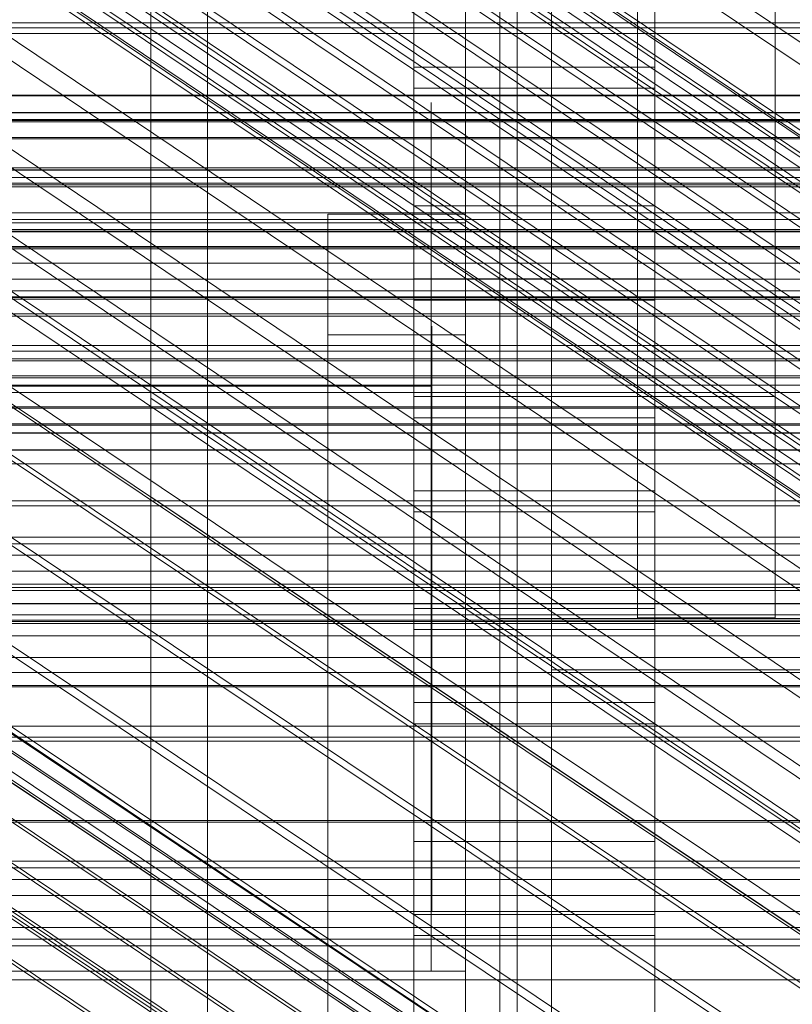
# Model space of a CAD drawing. Header units: millimetres. Extents: x -4395 to 65662, y -65530 to 6847.
# Tile 240 of 256: x -236 to -191, y -34781 to -34724. Entities that reach past the tile are written whole.
import ezdxf

# ---------------------------------------------------------------- set-up
doc = ezdxf.new("R2010")
doc.units = ezdxf.units.MM
for name, color, linetype, lineweight in [('COTAS_O', 1, 'Continuous', 0), ('frontal_briquetadora', 7, 'Continuous', 0), ('frontal_C01', 7, 'Continuous', 0), ('frontal_C02', 7, 'Continuous', 0), ('frontal_C03', 7, 'Continuous', 0), ('frontal_C04', 7, 'Continuous', 0), ('frontal_C05', 7, 'Continuous', 0), ('frontal_CHUTE_GRIZZLY_SEPARADOR', 7, 'Continuous', 0), ('frontal_mezcladora', 7, 'Continuous', 0)]:
    doc.layers.add(name, color=color, linetype=linetype, lineweight=lineweight)
doc.dimstyles.new('R19_100', dxfattribs={"dimtxt": 250, "dimasz": 150, "dimexe": 150, "dimexo": 80, "dimgap": 100, "dimtad": 1, "dimtih": 1, "dimtoh": 1, "dimdsep": 46, "dimcen": 0.09, "dimadec": 0, "dimazin": 0, "dimtfac": 1, "dimtdec": 4, "dimtofl": 0, "dimtmove": 0, "dimatfit": 3, "dimfxl": 1, "dimtolj": 1, "dimtzin": 0, "dimarcsym": 0})

# ---------------------------------------------------------------- blocks, each defined once
blk = doc.blocks.new('DIM_R33_46')
at = {"layer": 'COTAS_O'}
for p, q in [((-650, -33700), (50, -33700)), ((50, -33700), (5, -33850)), ((50, -34900), (50, -33700)), ((50, -33700), (95, -33850)), ((50, -34900), (5, -34750)), ((50, -34900), (95, -34750)), ((-650, -34900), (50, -34900))]:
    blk.add_line(p, q, dxfattribs=at)
blk.add_text('1200 O', height=250, rotation=90, dxfattribs=at).set_placement((-50, -34300))
blk = doc.blocks.new('DIM_R33_47')
at = {"layer": 'COTAS_O'}
for p, q in [((-650, -34200), (-500, -34155)), ((650, -34200), (500, -34155)), ((-650, -34900), (-650, -34200)), ((-650, -34200), (650, -34200)), ((-650, -34200), (-500, -34245)), ((650, -34200), (500, -34245)), ((650, -34900), (650, -34200))]:
    blk.add_line(p, q, dxfattribs=at)
blk.add_text('1300 O', height=250, dxfattribs=at).set_placement((0, -34100))

msp = doc.modelspace()

# ---------------------------------------------------------------- linework, layer by layer
at = {"layer": 'frontal_briquetadora'}
for p, q in [((-430, -34736), (-210, -34736)), ((-320, -34736), (-210, -34736)), ((-210, -34750), (-210, -34736)), ((-430, -34750), (-210, -34750)), ((-320, -34750), (-210, -34750)), ((-210, -34750), (210, -34750)), ((-490, -34760), (490, -34760)), ((-490, -34760), (340, -34760))]:
    msp.add_line(p, q, dxfattribs=at)
at = {"layer": 'frontal_C01'}
for p, q in [((-355.53, -34620.163), (-141.731, -34763.851)), ((-355.017, -34620.069), (-141.218, -34763.758)), ((-354.844, -34620.486), (-141.045, -34764.174)), ((-356.348, -34620.76), (-142.549, -34764.449)), ((-355.022, -34621.384), (-141.224, -34765.072)), ((-357.415, -34621.821), (-143.617, -34765.51)), ((-355.541, -34622.703), (-141.742, -34766.392)), ((-358.659, -34623.273), (-144.861, -34766.961)), ((-356.363, -34624.353), (-142.565, -34768.041)), ((-146.196, -34768.705), (-359.995, -34625.016)), ((-341.461, -34625.376), (-157.152, -34749.246)), ((-357.434, -34626.221), (-143.635, -34769.909)), ((-361.332, -34626.933), (-147.533, -34770.621)), ((-358.68, -34628.18), (-144.881, -34771.869)), ((-334.981, -34628.425), (-150.672, -34752.294)), ((-362.578, -34628.892), (-148.779, -34772.58)), ((-360.017, -34630.097), (-146.218, -34773.785)), ((-160.922, -34754.166), (-345.231, -34630.297)), ((-363.648, -34630.76), (-149.85, -34774.449)), ((-361.352, -34631.84), (-147.554, -34775.529)), ((-364.471, -34632.41), (-150.672, -34776.098)), ((-364.989, -34633.729), (-151.191, -34777.417)), ((-362.596, -34633.292), (-148.798, -34776.98)), ((-338.003, -34633.697), (-153.694, -34757.566)), ((-363.664, -34634.353), (-149.865, -34778.041)), ((-365.168, -34634.627), (-151.369, -34778.316)), ((-364.995, -34635.044), (-151.196, -34778.732)), ((-364.482, -34634.95), (-150.683, -34778.639)), ((-349.002, -34635.706), (-164.693, -34759.575)), ((-341.52, -34639.226), (-157.211, -34763.095)), ((-352.519, -34641.235), (-168.21, -34765.104)), ((-345.291, -34644.635), (-160.982, -34768.505)), ((-355.541, -34646.507), (-171.232, -34770.377)), ((-349.061, -34649.556), (-164.752, -34773.425)), ((-357.863, -34651.164), (-173.554, -34775.033)), ((-352.572, -34653.653), (-168.263, -34777.522)), ((-359.326, -34654.886), (-175.016, -34778.755)), ((-355.584, -34656.646), (-171.275, -34780.516)), ((-359.83, -34657.422), (-175.521, -34781.291)), ((-357.893, -34658.333), (-173.584, -34782.202)), ((-359.341, -34658.597), (-175.032, -34782.467)), ((-228.298, -34680.553), (-228.298, -34955.558)), ((-228.298, -34961.317), (-228.298, -34686.312))]:
    msp.add_line(p, q, dxfattribs=at)
at = {"layer": 'frontal_C02'}
for p, q in [((-228.298, -34455.696), (-228.298, -34746.19)), ((-228.298, -34751.921), (-228.298, -34461.426)), ((-332.629, -34682.337), (-148.32, -34805.591)), ((-331.181, -34682.179), (-146.872, -34805.433)), ((-330.692, -34683.462), (-146.383, -34806.716)), ((-334.938, -34683.924), (-150.629, -34807.179)), ((-355.53, -34686.023), (-141.731, -34828.998)), ((-355.017, -34685.967), (-141.218, -34828.942)), ((-354.844, -34686.421), (-141.045, -34829.397)), ((-331.197, -34686.098), (-146.887, -34809.352)), ((-356.348, -34686.585), (-142.549, -34829.561)), ((-337.95, -34686.833), (-153.641, -34810.088)), ((-355.022, -34687.355), (-141.224, -34830.331)), ((-357.415, -34687.616), (-143.617, -34830.591)), ((-355.541, -34688.705), (-141.742, -34831.681)), ((-358.659, -34689.045), (-144.861, -34832.02)), ((-356.363, -34690.379), (-142.565, -34833.354)), ((-332.659, -34689.907), (-148.35, -34813.162)), ((-146.196, -34833.75), (-359.995, -34690.774)), ((-341.461, -34690.866), (-157.152, -34814.12)), ((-361.332, -34692.687), (-147.533, -34835.662)), ((-357.434, -34692.262), (-143.635, -34835.238)), ((-358.68, -34694.227), (-144.881, -34837.202)), ((-362.578, -34694.652), (-148.779, -34837.627)), ((-334.981, -34694.63), (-150.672, -34817.885)), ((-360.017, -34696.139), (-146.218, -34839.115)), ((-160.922, -34819.001), (-345.231, -34695.747)), ((-338.003, -34699.946), (-153.694, -34823.2)), ((-349.002, -34701.144), (-164.693, -34824.398)), ((-341.52, -34705.491), (-157.211, -34828.745)), ((-130, -34811.926), (-228.298, -34746.19)), ((-228.298, -34746.19), (-228.298, -35036.685)), ((-228.298, -34746.19), (-228.298, -34751.921)), ((-228.298, -35042.415), (-228.298, -34751.921)), ((-228.298, -34751.921), (-130, -34817.656)), ((-550, -34758.141), (550, -34758.141)), ((550, -34762.141), (-550, -34762.141))]:
    msp.add_line(p, q, dxfattribs=at)
at = {"layer": 'frontal_C03'}
for p, q in [((1270, -34724.38), (-1230, -34724.38)), ((1270, -34724.663), (-1230, -34724.663)), ((1516, -34728.589), (-1476, -34728.589)), ((1516, -34728.616), (-1476, -34728.616)), ((1516, -34729.58), (-1476, -34729.58)), ((1516, -34729.607), (-1476, -34729.607)), ((1516, -34730.058), (-1476, -34730.058)), ((1516, -34730.134), (-1476, -34730.134)), ((1516, -34731.049), (-1476, -34731.049)), ((1516, -34731.124), (-1476, -34731.124)), ((1516, -34732.798), (-1476, -34732.798)), ((1516, -34732.911), (-1476, -34732.911)), ((1270, -34732.945), (-1230, -34732.945)), ((1516, -34733.789), (-1476, -34733.789)), ((1516, -34733.902), (-1476, -34733.902)), ((-1230, -34733.372), (1270, -34733.372)), ((-1230, -34733.7), (1270, -34733.7)), ((1270, -34735.424), (-1230, -34735.424)), ((1270, -34735.81), (-1230, -34735.81)), ((1516, -34736.393), (-1476, -34736.393)), ((-1476, -34736.526), (1516, -34736.526)), ((1270, -34736.476), (-1230, -34736.476)), ((1516, -34737.383), (-1476, -34737.383)), ((-1476, -34737.517), (1516, -34737.517)), ((-1230, -34737.408), (1270, -34737.408)), ((1270, -34738.35), (-1230, -34738.35)), ((1270, -34739.282), (-1230, -34739.282)), ((1270, -34739.949), (-1230, -34739.949)), ((1516, -34740.294), (-1476, -34740.294)), ((1516, -34740.428), (-1476, -34740.428)), ((1270, -34740.335), (-1230, -34740.335)), ((1516, -34741.285), (-1476, -34741.285)), ((1516, -34741.419), (-1476, -34741.419)), ((1270, -34743.12), (-1230, -34743.12)), ((1270, -34743.454), (-1230, -34743.454)), ((1516, -34743.909), (-1476, -34743.909)), ((1516, -34744.022), (-1476, -34744.022)), ((1516, -34744.9), (-1476, -34744.9)), ((1516, -34745.013), (-1476, -34745.013)), ((1270, -34745.43), (-1230, -34745.43)), ((1270, -34745.857), (-1230, -34745.857)), ((1516, -34746.687), (-1476, -34746.687)), ((1516, -34746.763), (-1476, -34746.763)), ((1516, -34747.678), (-1476, -34747.678)), ((1516, -34747.753), (-1476, -34747.753)), ((1516, -34748.205), (-1476, -34748.205)), ((1516, -34748.231), (-1476, -34748.231)), ((1516, -34749.195), (-1476, -34749.195)), ((1516, -34749.222), (-1476, -34749.222)), ((1270, -34752.158), (-1230, -34752.158)), ((1270, -34752.441), (-1230, -34752.441)), ((1270, -34754.265), (-1230, -34754.265)), ((1270, -34754.651), (-1230, -34754.651)), ((1270, -34755.317), (-1230, -34755.317)), ((-1230, -34756.249), (1270, -34756.249)), ((1270, -34756.998), (-1230, -34756.998)), ((1270, -34757.191), (-1230, -34757.191)), ((1270, -34757.36), (-1230, -34757.36)), ((1270, -34758.123), (-1230, -34758.123)), ((1270, -34758.79), (-1230, -34758.79)), ((1270, -34759.102), (-1230, -34759.102)), ((1270, -34759.176), (-1230, -34759.176)), ((1270, -34759.291), (-1230, -34759.291)), ((1270, -34762.896), (-1230, -34762.896)), ((1270, -34762.962), (-1230, -34762.962)), ((1270, -34765.886), (-1230, -34765.886)), ((1270, -34766.128), (-1230, -34766.128)), ((1270, -34770.743), (-1230, -34770.743)), ((1270, -34770.828), (-1230, -34770.828)), ((1270, -34773.106), (-1230, -34773.106)), ((1270, -34773.492), (-1230, -34773.492)), ((1270, -34774.158), (-1230, -34774.158)), ((-1230, -34775.09), (1270, -34775.09)), ((1270, -34776.032), (-1230, -34776.032)), ((1270, -34776.964), (-1230, -34776.964)), ((1270, -34777.631), (-1230, -34777.631)), ((1270, -34778.017), (-1230, -34778.017))]:
    msp.add_line(p, q, dxfattribs=at)
at = {"layer": 'frontal_C04'}
for p, q in [((-225, -35487.488), (-225, -34411.606)), ((-225, -34417.244), (-225, -35493.126)), ((-225, -34440.737), (-225, -35516.618)), ((-225, -35634.08), (-225, -34558.198)), ((-225, -34563.836), (-225, -35639.718)), ((-225, -34605.183), (-225, -35681.065)), ((-213, -34691.24), (-213, -34726.949)), ((-199, -34726.949), (-199, -34691.24)), ((-213, -34733.789), (-213, -34698.081)), ((-199, -34698.081), (-199, -34733.789)), ((-213, -34703.553), (-213, -34739.261)), ((-199, -34739.261), (-199, -34703.553)), ((-213, -34746.102), (-213, -34710.393)), ((-199, -34710.393), (-199, -34746.102)), ((-213, -34715.866), (-213, -34751.574)), ((-199, -34751.574), (-199, -34715.866)), ((-213, -34758.414), (-213, -34722.706)), ((-199, -34722.706), (-199, -34758.414)), ((-213, -34726.949), (-199, -34726.949)), ((-213, -34726.949), (-213, -34733.789)), ((-199, -34726.949), (-199, -34733.789)), ((-199, -34728.178), (-213, -34728.178)), ((-213, -34728.178), (-213, -34763.887)), ((-213, -34735.019), (-213, -34728.178)), ((-199, -34763.887), (-199, -34728.178)), ((-199, -34728.178), (-199, -34735.019)), ((-199, -34733.789), (-213, -34733.789)), ((-213, -34735.019), (-199, -34735.019)), ((-213, -34770.727), (-213, -34735.019)), ((-199, -34735.019), (-199, -34770.727)), ((-213, -34739.261), (-199, -34739.261)), ((-213, -34739.261), (-213, -34746.102)), ((-199, -34739.261), (-199, -34746.102)), ((-199, -34740.491), (-213, -34740.491)), ((-213, -34740.491), (-213, -34776.2)), ((-213, -34747.332), (-213, -34740.491)), ((-199, -34776.2), (-199, -34740.491)), ((-199, -34740.491), (-199, -34747.332)), ((-199, -34746.102), (-213, -34746.102)), ((-213, -34747.332), (-199, -34747.332)), ((-213, -34783.04), (-213, -34747.332)), ((-199, -34747.332), (-199, -34783.04)), ((-213, -34751.574), (-199, -34751.574)), ((-213, -34751.574), (-213, -34758.414)), ((-199, -34751.574), (-199, -34758.414)), ((-199, -34752.804), (-213, -34752.804)), ((-213, -34752.804), (-213, -34788.512)), ((-213, -34759.644), (-213, -34752.804)), ((-199, -34788.512), (-199, -34752.804)), ((-199, -34752.804), (-199, -34759.644)), ((-199, -34758.414), (-213, -34758.414)), ((-213, -34759.644), (-199, -34759.644)), ((-213, -34795.353), (-213, -34759.644)), ((-199, -34759.644), (-199, -34795.353)), ((-350, -34761.256), (350, -34761.256)), ((-213, -34763.887), (-199, -34763.887)), ((-213, -34763.887), (-213, -34770.727)), ((-199, -34763.887), (-199, -34770.727)), ((-350, -34765.256), (350, -34765.256)), ((-199, -34765.117), (-213, -34765.117)), ((-213, -34765.117), (-213, -34800.825)), ((-213, -34771.957), (-213, -34765.117)), ((-199, -34800.825), (-199, -34765.117)), ((-199, -34765.117), (-199, -34771.957)), ((-199, -34770.727), (-213, -34770.727)), ((-213, -34771.957), (-199, -34771.957)), ((-213, -34807.665), (-213, -34771.957)), ((-199, -34771.957), (-199, -34807.665)), ((-213, -34776.2), (-199, -34776.2)), ((-213, -34776.2), (-213, -34783.04)), ((-199, -34776.2), (-199, -34783.04)), ((-199, -34777.429), (-213, -34777.429)), ((-213, -34777.429), (-213, -34813.138)), ((-213, -34784.27), (-213, -34777.429)), ((-199, -34813.138), (-199, -34777.429)), ((-199, -34777.429), (-199, -34784.27))]:
    msp.add_line(p, q, dxfattribs=at)
at = {"layer": 'frontal_C05'}
for p, q in [((-210, -34792), (-210, -34717)), ((-207, -34789), (-207, -34720)), ((-212, -34729.035), (-212, -34729)), ((-212, -34729.138), (-212, -34729.035)), ((-212, -34729.311), (-212, -34729.138)), ((-212, -34729.551), (-212, -34729.311)), ((-212, -34729.86), (-212, -34729.551)), ((-212, -34730.236), (-212, -34729.86)), ((-212, -34730.678), (-212, -34730.236)), ((-212, -34731.185), (-212, -34730.678)), ((-212, -34731.756), (-212, -34731.185)), ((-212, -34732.39), (-212, -34731.756)), ((-212, -34733.086), (-212, -34732.39)), ((-212, -34733.841), (-212, -34733.086)), ((-212, -34734.654), (-212, -34733.841)), ((-212, -34735.523), (-212, -34734.654)), ((-218, -34803.5), (-218, -34735.5)), ((-218, -34735.5), (-210, -34735.5)), ((-212, -34736.446), (-212, -34735.523)), ((-210, -34803.5), (-210, -34735.5)), ((-212, -34737.421), (-212, -34736.446)), ((-212, -34738.446), (-212, -34737.421)), ((-212, -34739.519), (-212, -34738.446)), ((-212, -34740.636), (-212, -34739.519)), ((-212, -34741.795), (-212, -34740.636)), ((-212, -34742.994), (-212, -34741.795)), ((-218, -34810.5), (-218, -34742.5)), ((-218, -34742.5), (-210, -34742.5)), ((-212, -34742), (-212, -34742.019)), ((-212, -34742.019), (-212, -34742.074)), ((-212, -34742.074), (-212, -34742.166)), ((-212, -34742.166), (-212, -34742.295)), ((-212, -34742.295), (-212, -34742.461)), ((-212, -34742.461), (-212, -34742.662)), ((-211.95, -34742), (-211.95, -34742.021)), ((-211.95, -34742.021), (-211.95, -34742.084)), ((-211.95, -34742.084), (-211.95, -34742.19)), ((-211.95, -34742.19), (-211.95, -34742.337)), ((-211.95, -34742.337), (-211.95, -34742.526)), ((-210, -34810.5), (-210, -34742.5)), ((-212, -34742.662), (-212, -34742.899)), ((-212, -34742.899), (-212, -34743.171)), ((-212, -34744.23), (-212, -34742.994)), ((-211.95, -34742.526), (-211.95, -34742.755)), ((-211.95, -34742.755), (-211.95, -34743.025)), ((-211.95, -34743.025), (-211.95, -34743.335)), ((-212, -34743.171), (-212, -34743.477)), ((-212, -34743.477), (-212, -34743.817)), ((-211.95, -34743.335), (-211.95, -34743.684)), ((-212, -34743.817), (-212, -34744.19)), ((-212, -34744.19), (-212, -34744.596)), ((-212, -34745.5), (-212, -34744.23)), ((-211.95, -34743.684), (-211.95, -34744.07)), ((-211.95, -34744.07), (-211.95, -34744.494)), ((-212, -34744.596), (-212, -34745.033)), ((-211.95, -34744.494), (-211.95, -34744.954)), ((-212, -34745.5), (-212, -34745.033)), ((-211.95, -34744.954), (-211.95, -34745.449)), ((-246, -34745.5), (-212, -34745.5)), ((-212, -34779.5), (-212, -34745.5)), ((-212, -34746.031), (-212, -34745.5)), ((-211.95, -34745.449), (-211.95, -34745.977)), ((-212, -34746.594), (-212, -34746.031)), ((-211.95, -34745.977), (-211.95, -34746.538)), ((-211.95, -34746.5), (-211.95, -34746.516)), ((-211.95, -34746.562), (-211.95, -34746.516)), ((-212, -34747.187), (-212, -34746.594)), ((-211.95, -34746.538), (-211.95, -34747.13)), ((-211.95, -34746.64), (-211.95, -34746.562)), ((-211.95, -34746.748), (-211.95, -34746.64)), ((-211.95, -34746.887), (-211.95, -34746.748)), ((-211.95, -34747.055), (-211.95, -34746.887)), ((-211.95, -34747.254), (-211.95, -34747.055)), ((-212, -34747.81), (-212, -34747.187)), ((-211.95, -34747.13), (-211.95, -34747.751)), ((-211.95, -34747.482), (-211.95, -34747.254)), ((-211.95, -34747.738), (-211.95, -34747.482)), ((-212, -34748.46), (-212, -34747.81)), ((-211.95, -34748.022), (-211.95, -34747.738)), ((-211.95, -34747.751), (-211.95, -34748.401)), ((-211.95, -34748.334), (-211.95, -34748.022)), ((-212, -34749.137), (-212, -34748.46)), ((-211.95, -34748.672), (-211.95, -34748.334)), ((-211.95, -34748.401), (-211.95, -34749.076)), ((-211.95, -34749.036), (-211.95, -34748.672)), ((-212, -34749.838), (-212, -34749.137)), ((-211.95, -34749.424), (-211.95, -34749.036)), ((-211.95, -34749.076), (-211.95, -34749.777)), ((-212, -34750.562), (-212, -34749.838)), ((-211.95, -34749.837), (-211.95, -34749.424)), ((-211.95, -34749.777), (-211.95, -34750.5)), ((-211.95, -34750.272), (-211.95, -34749.837)), ((-211.95, -34750.729), (-211.95, -34750.272)), ((-211.95, -34750.5), (-211.95, -34751.244)), ((-212, -34751.306), (-212, -34750.562)), ((-211.95, -34751.206), (-211.95, -34750.729)), ((-212, -34752.07), (-212, -34751.306)), ((-211.95, -34751.703), (-211.95, -34751.206)), ((-211.95, -34751.244), (-211.95, -34752.008)), ((-212, -34752.851), (-212, -34752.07)), ((-211.95, -34752.218), (-211.95, -34751.703)), ((-211.95, -34752.008), (-211.95, -34752.789)), ((-211.95, -34752.75), (-211.95, -34752.218)), ((-211.95, -34753.297), (-211.95, -34752.75)), ((-211.95, -34752.789), (-211.95, -34753.586)), ((-212, -34753.647), (-212, -34752.851)), ((-211.95, -34753.859), (-211.95, -34753.297)), ((-212, -34754.456), (-212, -34753.647)), ((-211.95, -34753.586), (-211.95, -34754.396)), ((-211.95, -34754.433), (-211.95, -34753.859)), ((-212, -34755.277), (-212, -34754.456)), ((-211.95, -34754.396), (-211.95, -34755.217)), ((-211.95, -34755.019), (-211.95, -34754.433)), ((-211.95, -34755.614), (-211.95, -34755.019)), ((-212, -34756.106), (-212, -34755.277)), ((-211.95, -34755.217), (-211.95, -34756.048)), ((-211.95, -34756.218), (-211.95, -34755.614)), ((-212, -34756.943), (-212, -34756.106)), ((-211.95, -34756.048), (-211.95, -34756.886)), ((-211.95, -34756.829), (-211.95, -34756.218)), ((-212, -34757.785), (-212, -34756.943)), ((-211.95, -34757.446), (-211.95, -34756.829)), ((-211.95, -34756.886), (-211.95, -34757.73)), ((-212, -34758.63), (-212, -34757.785)), ((-211.95, -34758.066), (-211.95, -34757.446)), ((-211.95, -34757.73), (-211.95, -34758.576)), ((-211.95, -34758.688), (-211.95, -34758.066)), ((-212, -34759.476), (-212, -34758.63)), ((-211.95, -34758.576), (-211.95, -34759.424)), ((-211.95, -34759.312), (-211.95, -34758.688)), ((-212, -34760.321), (-212, -34759.476)), ((-211.95, -34759.934), (-211.95, -34759.312)), ((-211.95, -34759.424), (-211.95, -34760.27)), ((-211.95, -34760.554), (-211.95, -34759.934)), ((-212, -34761.163), (-212, -34760.321)), ((-211.95, -34760.27), (-211.95, -34761.114)), ((-211.95, -34761.171), (-211.95, -34760.554)), ((-212, -34761.999), (-212, -34761.163)), ((-211.95, -34761.114), (-211.95, -34761.952)), ((-211.95, -34761.782), (-211.95, -34761.171)), ((-211.95, -34762.386), (-211.95, -34761.782)), ((-211.95, -34761.952), (-211.95, -34762.783)), ((-212, -34762.827), (-212, -34761.999)), ((-211.95, -34762.981), (-211.95, -34762.386)), ((-212, -34763.647), (-212, -34762.827)), ((-211.95, -34762.783), (-211.95, -34763.604)), ((-211.95, -34763.567), (-211.95, -34762.981)), ((-212, -34764.454), (-212, -34763.647)), ((-211.95, -34764.141), (-211.95, -34763.567)), ((-211.95, -34763.604), (-211.95, -34764.414)), ((-211.95, -34764.703), (-211.95, -34764.141)), ((-212, -34765.249), (-212, -34764.454)), ((-211.95, -34764.414), (-211.95, -34765.211)), ((-211.95, -34765.25), (-211.95, -34764.703)), ((-212, -34766.027), (-212, -34765.249)), ((-211.95, -34765.211), (-211.95, -34765.992)), ((-211.95, -34765.782), (-211.95, -34765.25)), ((-211.95, -34766.297), (-211.95, -34765.782)), ((-212, -34766.789), (-212, -34766.027)), ((-211.95, -34765.992), (-211.95, -34766.756)), ((-211.95, -34766.794), (-211.95, -34766.297)), ((-212, -34767.531), (-212, -34766.789)), ((-211.95, -34766.756), (-211.95, -34767.5)), ((-211.95, -34767.271), (-211.95, -34766.794)), ((-212, -34768.252), (-212, -34767.531)), ((-211.95, -34767.728), (-211.95, -34767.271)), ((-211.95, -34767.5), (-211.95, -34768.223)), ((-212, -34768.95), (-212, -34768.252)), ((-211.95, -34768.163), (-211.95, -34767.728)), ((-211.95, -34768.576), (-211.95, -34768.163)), ((-211.95, -34768.223), (-211.95, -34768.924)), ((-211.95, -34768.964), (-211.95, -34768.576)), ((-212, -34769.623), (-212, -34768.95)), ((-211.95, -34768.924), (-211.95, -34769.599)), ((-211.95, -34769.328), (-211.95, -34768.964)), ((-211.95, -34769.666), (-211.95, -34769.328)), ((-212, -34770.27), (-212, -34769.623)), ((-211.95, -34769.599), (-211.95, -34770.249)), ((-211.95, -34769.978), (-211.95, -34769.666)), ((-211.95, -34770.262), (-211.95, -34769.978)), ((-212, -34770.889), (-212, -34770.27)), ((-211.95, -34770.249), (-211.95, -34770.87)), ((-211.95, -34770.518), (-211.95, -34770.262)), ((-211.95, -34770.746), (-211.95, -34770.518)), ((-212, -34771.479), (-212, -34770.889)), ((-211.95, -34770.945), (-211.95, -34770.746)), ((-211.95, -34770.87), (-211.95, -34771.462)), ((-211.95, -34771.113), (-211.95, -34770.945)), ((-211.95, -34771.252), (-211.95, -34771.113)), ((-212, -34772.038), (-212, -34771.479)), ((-211.95, -34771.36), (-211.95, -34771.252)), ((-211.95, -34771.438), (-211.95, -34771.36)), ((-211.95, -34771.484), (-211.95, -34771.438)), ((-211.95, -34771.462), (-211.95, -34772.023)), ((-211.95, -34771.5), (-211.95, -34771.484)), ((-212, -34772.565), (-212, -34772.038)), ((-211.95, -34772.023), (-211.95, -34772.551)), ((-212, -34773.057), (-212, -34772.565)), ((-211.95, -34772.551), (-211.95, -34773.046)), ((-212, -34773.516), (-212, -34773.057)), ((-211.95, -34773.046), (-211.95, -34773.506)), ((-212, -34773.938), (-212, -34773.516)), ((-212, -34774.323), (-212, -34773.938)), ((-211.95, -34773.506), (-211.95, -34773.93)), ((-211.95, -34773.93), (-211.95, -34774.316)), ((-212, -34774.67), (-212, -34774.323)), ((-211.95, -34774.316), (-211.95, -34774.665)), ((-212, -34774.979), (-212, -34774.67)), ((-212, -34775.248), (-212, -34774.979)), ((-211.95, -34774.665), (-211.95, -34774.975)), ((-211.95, -34774.975), (-211.95, -34775.245)), ((-212, -34775.476), (-212, -34775.248)), ((-212, -34775.664), (-212, -34775.476)), ((-212, -34775.811), (-212, -34775.664)), ((-211.95, -34775.245), (-211.95, -34775.474)), ((-211.95, -34775.474), (-211.95, -34775.663)), ((-211.95, -34775.663), (-211.95, -34775.81)), ((-212, -34775.916), (-212, -34775.811)), ((-212, -34775.979), (-212, -34775.916)), ((-212, -34776), (-212, -34775.979)), ((-211.95, -34775.81), (-211.95, -34775.916)), ((-211.95, -34775.916), (-211.95, -34775.979)), ((-211.95, -34775.979), (-211.95, -34776)), ((-248, -34779.5), (-210, -34779.5)), ((-246, -34779.5), (-212, -34779.5)), ((-235.468, -34779.5), (-235.492, -34779.5)), ((-235.427, -34779.5), (-235.468, -34779.5)), ((-235.43, -34779.5), (-235.375, -34779.5)), ((-235.371, -34779.5), (-235.427, -34779.5)), ((-235.375, -34779.5), (-235.305, -34779.5)), ((-235.299, -34779.5), (-235.371, -34779.5)), ((-235.305, -34779.5), (-235.22, -34779.5)), ((-235.211, -34779.5), (-235.299, -34779.5)), ((-235.22, -34779.5), (-235.12, -34779.5)), ((-235.108, -34779.5), (-235.211, -34779.5)), ((-235.12, -34779.5), (-235.005, -34779.5)), ((-234.99, -34779.5), (-235.108, -34779.5)), ((-235.005, -34779.5), (-234.876, -34779.5)), ((-234.856, -34779.5), (-234.99, -34779.5)), ((-234.876, -34779.5), (-234.732, -34779.5)), ((-234.708, -34779.5), (-234.856, -34779.5)), ((-234.732, -34779.5), (-234.575, -34779.5)), ((-234.546, -34779.5), (-234.708, -34779.5)), ((-234.575, -34779.5), (-234.405, -34779.5)), ((-234.371, -34779.5), (-234.546, -34779.5)), ((-234.405, -34779.5), (-234.221, -34779.5)), ((-234.181, -34779.5), (-234.371, -34779.5)), ((-234.221, -34779.5), (-234.025, -34779.5)), ((-233.979, -34779.5), (-234.181, -34779.5)), ((-234.025, -34779.5), (-233.816, -34779.5)), ((-233.765, -34779.5), (-233.979, -34779.5)), ((-233.816, -34779.5), (-233.596, -34779.5)), ((-233.539, -34779.5), (-233.765, -34779.5)), ((-233.596, -34779.5), (-233.365, -34779.5)), ((-233.301, -34779.5), (-233.539, -34779.5)), ((-233.365, -34779.5), (-233.124, -34779.5)), ((-233.053, -34779.5), (-233.301, -34779.5)), ((-233.124, -34779.5), (-232.872, -34779.5)), ((-232.794, -34779.5), (-233.053, -34779.5)), ((-232.872, -34779.5), (-232.611, -34779.5)), ((-232.527, -34779.5), (-232.794, -34779.5)), ((-232.611, -34779.5), (-232.342, -34779.5)), ((-232.25, -34779.5), (-232.527, -34779.5)), ((-232.342, -34779.5), (-232.064, -34779.5)), ((-231.965, -34779.5), (-232.25, -34779.5)), ((-232.064, -34779.5), (-231.779, -34779.5)), ((-231.673, -34779.5), (-231.965, -34779.5)), ((-231.779, -34779.5), (-231.487, -34779.5)), ((-231.375, -34779.5), (-231.673, -34779.5)), ((-231.487, -34779.5), (-231.19, -34779.5)), ((-231.07, -34779.5), (-231.375, -34779.5)), ((-231.19, -34779.5), (-230.887, -34779.5)), ((-230.76, -34779.5), (-231.07, -34779.5)), ((-230.887, -34779.5), (-230.579, -34779.5)), ((-230.446, -34779.5), (-230.76, -34779.5)), ((-230.579, -34779.5), (-230.268, -34779.5)), ((-230.129, -34779.5), (-230.446, -34779.5)), ((-230.268, -34779.5), (-229.954, -34779.5)), ((-229.808, -34779.5), (-230.129, -34779.5)), ((-229.954, -34779.5), (-229.637, -34779.5)), ((-229.486, -34779.5), (-229.808, -34779.5)), ((-229.637, -34779.5), (-229.319, -34779.5)), ((-229.162, -34779.5), (-229.486, -34779.5)), ((-229.319, -34779.5), (-229, -34779.5)), ((-228.838, -34779.5), (-229.162, -34779.5)), ((-229, -34779.5), (-228.681, -34779.5)), ((-228.514, -34779.5), (-228.838, -34779.5)), ((-228.681, -34779.5), (-228.363, -34779.5)), ((-228.192, -34779.5), (-228.514, -34779.5)), ((-228.363, -34779.5), (-228.046, -34779.5)), ((-227.871, -34779.5), (-228.192, -34779.5)), ((-228.046, -34779.5), (-227.732, -34779.5)), ((-227.554, -34779.5), (-227.871, -34779.5)), ((-227.732, -34779.5), (-227.421, -34779.5)), ((-227.24, -34779.5), (-227.554, -34779.5)), ((-227.421, -34779.5), (-227.113, -34779.5)), ((-226.93, -34779.5), (-227.24, -34779.5)), ((-227.113, -34779.5), (-226.81, -34779.5)), ((-226.625, -34779.5), (-226.93, -34779.5)), ((-226.81, -34779.5), (-226.513, -34779.5)), ((-226.327, -34779.5), (-226.625, -34779.5)), ((-226.513, -34779.5), (-226.221, -34779.5)), ((-226.035, -34779.5), (-226.327, -34779.5)), ((-226.221, -34779.5), (-225.936, -34779.5)), ((-225.75, -34779.5), (-226.035, -34779.5)), ((-225.936, -34779.5), (-225.658, -34779.5)), ((-225.473, -34779.5), (-225.75, -34779.5)), ((-225.658, -34779.5), (-225.389, -34779.5)), ((-225.206, -34779.5), (-225.473, -34779.5)), ((-225.389, -34779.5), (-225.128, -34779.5)), ((-224.947, -34779.5), (-225.206, -34779.5)), ((-225.128, -34779.5), (-224.876, -34779.5)), ((-224.699, -34779.5), (-224.947, -34779.5)), ((-224.876, -34779.5), (-224.635, -34779.5)), ((-224.461, -34779.5), (-224.699, -34779.5)), ((-224.635, -34779.5), (-224.404, -34779.5)), ((-224.235, -34779.5), (-224.461, -34779.5)), ((-224.404, -34779.5), (-224.184, -34779.5)), ((-224.021, -34779.5), (-224.235, -34779.5)), ((-224.184, -34779.5), (-223.975, -34779.5)), ((-223.819, -34779.5), (-224.021, -34779.5)), ((-223.975, -34779.5), (-223.779, -34779.5)), ((-223.629, -34779.5), (-223.819, -34779.5)), ((-223.779, -34779.5), (-223.595, -34779.5)), ((-223.454, -34779.5), (-223.629, -34779.5)), ((-223.595, -34779.5), (-223.425, -34779.5)), ((-223.292, -34779.5), (-223.454, -34779.5)), ((-223.425, -34779.5), (-223.268, -34779.5)), ((-223.144, -34779.5), (-223.292, -34779.5)), ((-223.268, -34779.5), (-223.124, -34779.5)), ((-223.01, -34779.5), (-223.144, -34779.5)), ((-223.124, -34779.5), (-222.995, -34779.5)), ((-222.892, -34779.5), (-223.01, -34779.5)), ((-222.995, -34779.5), (-222.88, -34779.5)), ((-222.789, -34779.5), (-222.892, -34779.5)), ((-222.88, -34779.5), (-222.78, -34779.5)), ((-222.701, -34779.5), (-222.789, -34779.5)), ((-222.78, -34779.5), (-222.695, -34779.5)), ((-222.629, -34779.5), (-222.701, -34779.5)), ((-222.695, -34779.5), (-222.625, -34779.5)), ((-222.573, -34779.5), (-222.629, -34779.5)), ((-222.625, -34779.5), (-222.57, -34779.5)), ((-222.532, -34779.5), (-222.573, -34779.5)), ((-222.508, -34779.5), (-222.532, -34779.5)), ((-210, -34795.5), (-210, -34779.5))]:
    msp.add_line(p, q, dxfattribs=at)
at = {"layer": 'frontal_CHUTE_GRIZZLY_SEPARADOR'}
for p, q in [((-208, -35179), (-208, -34639)), ((-208, -34639), (-208, -34759)), ((-205, -34759), (-205, -34639)), ((-205, -34639), (-205, -35179)), ((-208, -34759), (-208, -35299)), ((-208, -34759), (-205, -34759)), ((-205, -35299), (-205, -34759)), ((-205, -34759), (-205, -34811.586)), ((245, -34759), (-205, -34759)), ((-205, -34761.973), (-205, -34759)), ((-122.5, -34759), (-205, -34759)), ((-205, -34761.973), (245, -34761.973)), ((-205, -34814.56), (-205, -34761.973)), ((-205, -34761.973), (-122.5, -34761.973)), ((-205, -35301.973), (-205, -34761.973))]:
    msp.add_line(p, q, dxfattribs=at)
at = {"layer": 'frontal_mezcladora'}
for p, q in [((-200, -34709.466), (-200, -34746.089)), ((-192, -34709.466), (-192, -34746.089)), ((-625, -34725), (625, -34725)), ((-625, -34730), (625, -34730)), ((-625, -34730), (-150, -34730)), ((-420, -34737.414), (240, -34737.414)), ((-420, -34745), (240, -34745)), ((-400, -34745), (220, -34745)), ((-200, -34746.089), (-200, -34758.95)), ((-200, -34746.089), (-192, -34746.089)), ((-192, -34746.089), (-192, -34758.95)), ((-200, -34758.95), (-192, -34758.95)), ((-600, -34760), (600, -34760)), ((-465, -34760), (295, -34760)), ((-400, -34780), (220, -34780))]:
    msp.add_line(p, q, dxfattribs=at)

# ---------------------------------------------------------------- dimensions: what is measured, and where the dimension line sits
at = {"layer": 'COTAS_O'}
for p2, distance, picture, middle in [((-650, -33700), -700, 'DIM_R33_46', (50, -34300)), ((650, -34900), 700, 'DIM_R33_47', (0, -34200))]:
    dim = msp.add_aligned_dim(p1=(-650, -34900), p2=p2, distance=distance, text='<> O', dimstyle='R19_100', dxfattribs=at)
    dim.commit()
    dim.dimension.update_dxf_attribs({"geometry": picture, "text_midpoint": middle})

doc.saveas('drawing.dxf')
